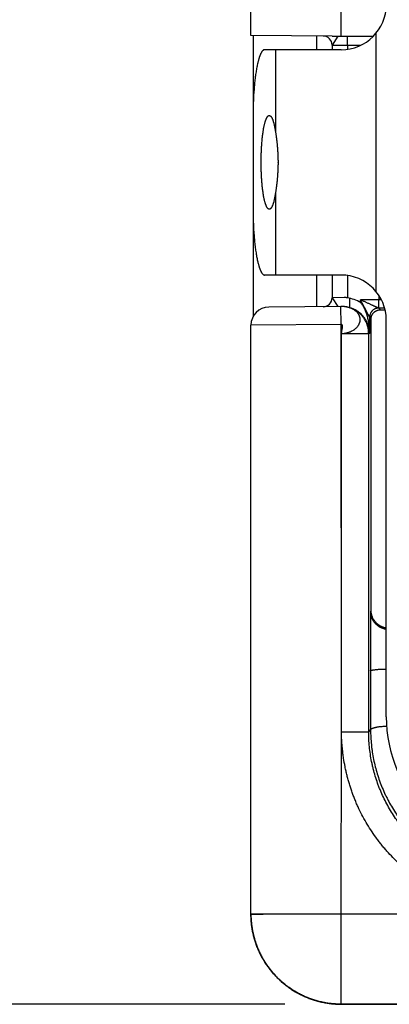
# Model space of a CAD drawing. Header units: inches. Extents: x 0 to 22, y 0 to 17.
# Tile 48 of 56: x 14.425 to 14.834, y 12.156 to 13.248. Entities that reach past the tile are written whole.
import ezdxf

# ---------------------------------------------------------------- set-up
doc = ezdxf.new("R2010")
doc.units = ezdxf.units.IN
doc.header["$LTSCALE"] = 1.21
doc.header["$MEASUREMENT"] = 0
doc.layers.get('0').update_dxf_attribs({"linetype": 'CONTINUOUS'})
doc.layers.add('DIMENSIONS', color=7, linetype='CONTINUOUS')
doc.styles.get("Standard").update_dxf_attribs({"font": 'txt', "width": 0.8})
doc.dimstyles.new('DIMSTYLE_1', dxfattribs={"dimtxt": 0.125, "dimasz": 0.18, "dimexe": 0.125, "dimexo": 0.0625, "dimgap": 0.0625, "dimtad": 0, "dimtih": 1, "dimtoh": 1, "dimdec": 3, "dimzin": 4, "dimdsep": 46, "dimtxsty": 'STANDARD', "dimblk": '_FILLED', "dimblk1": '_FILLED', "dimblk2": '_FILLED', "dimcen": 0.09, "dimadec": 0, "dimazin": 0, "dimtp": 0.01, "dimtm": 0.01, "dimtfac": 1, "dimtdec": 3, "dimtofl": 0, "dimtmove": 0, "dimatfit": 3, "dimldrblk": '_FILLED', "dimfxl": 1, "dimtolj": 1, "dimtzin": 4, "dimarcsym": 0})

# ---------------------------------------------------------------- blocks, each defined once
blk = doc.blocks.new('_FILLED')
at = {"color": 0, "linetype": 'ByBlock'}
blk.add_solid([(0, 0), (-1, 0.17361), (-1, -0.17361)], dxfattribs=at)
blk = doc.blocks.new('*D6')
at = {"layer": 'DIMENSIONS', "color": 2, "linetype": 'Continuous', "transparency": 16777216}
for p, q in [((14.7087, 14.939), (13.8059, 14.939)), ((13.9309, 14.939), (13.9309, 13.6727)), ((13.9309, 12.1563), (13.9309, 13.4227)), ((14.7184, 12.1563), (13.8059, 12.1563))]:
    blk.add_line(p, q, dxfattribs=at)
at = {"layer": 'DIMENSIONS', "color": 2, "linetype": 'Continuous', "transparency": 16777216, "xscale": 0.18, "yscale": 0.18, "zscale": 0.18}
for p, rotation in [((13.9309, 14.939), 90), ((13.9309, 12.1563), 270)]:
    blk.add_blockref('_FILLED', p, dxfattribs=dict(at, rotation=rotation))
at = {"layer": 'DIMENSIONS', "color": 2, "linetype": 'Continuous', "transparency": 16777216, "insert": (13.9309, 13.6102), "char_height": 0.125, "width": 1.325, "attachment_point": 2, "line_spacing_factor": 0.9}
blk.add_mtext('2.783{\\Ftxt.shx;\\W1.000000;\\H0.125000; }[70.68]', dxfattribs=at)

msp = doc.modelspace()

# ---------------------------------------------------------------- linework, layer by layer
at = {"color": 6, "linetype": 'Continuous'}
for p, q in [((14.6809, 13.2308), (14.6809, 14.912)), ((14.7809, 13.23), (14.7809, 13.2899)), ((14.7709, 13.23), (14.6809, 13.2308)), ((14.6834, 13.2308), (14.6834, 13.1527)), ((14.7534, 13.2302), (14.7534, 13.215)), ((14.7709, 13.23), (14.8165, 13.23)), ((14.8195, 13.2332), (14.8195, 12.9468)), ((14.7709, 13.2201), (14.7709, 13.215)), ((14.7879, 13.22), (14.7879, 13.2156)), ((14.7879, 13.22), (14.8026, 13.22)), ((14.7809, 13.215), (14.6962, 13.215)), ((14.7082, 13.215), (14.7082, 13.1232)), ((14.6832, 13.14), (14.6832, 13.04)), ((14.7109, 13.0897), (14.7109, 13.0904)), ((14.7082, 13.0568), (14.7082, 12.965)), ((14.6834, 13.0273), (14.6834, 12.9186)), ((14.7809, 12.965), (14.6962, 12.965)), ((14.7534, 12.965), (14.7534, 12.9299)), ((14.7709, 12.965), (14.7709, 12.9399)), ((14.7879, 12.9645), (14.7879, 12.9397)), ((14.7905, 12.9288), (14.7905, 12.9391)), ((14.8228, 12.9374), (14.8025, 12.9374)), ((14.8025, 12.9346), (14.8025, 12.9374)), ((14.8228, 12.9416), (14.8228, 12.9374)), ((14.7807, 12.9301), (14.7007, 12.9294)), ((14.7809, 12.9101), (14.7807, 12.9301)), ((14.7822, 12.9301), (14.7812, 12.9301)), ((14.7868, 12.9296), (14.7866, 12.9296)), ((14.787, 12.9295), (14.7868, 12.9296)), ((14.8244, 12.9265), (14.8225, 12.9284)), ((14.7809, 12.9101), (14.6809, 12.9094)), ((14.7813, 12.4585), (14.7809, 12.9101)), ((14.8141, 12.9168), (14.8125, 12.9184)), ((14.8125, 12.9001), (14.8125, 12.9184)), ((14.8141, 12.5927), (14.8141, 12.9168)), ((14.8309, 12.475), (14.8309, 12.915)), ((14.6809, 12.2562), (14.6809, 12.9094)), ((14.7813, 12.4585), (14.7814, 12.9001)), ((14.8125, 12.9001), (14.8114, 12.9001)), ((14.8114, 12.4585), (14.8114, 12.9001)), ((14.8141, 12.5927), (14.8133, 12.5918)), ((14.8133, 12.5918), (14.8133, 12.526)), ((14.8133, 12.526), (14.8135, 12.4606)), ((14.7809, 12.2563), (14.7813, 12.4585)), ((14.7814, 12.4585), (14.8114, 12.4585)), ((14.8114, 12.4585), (14.8135, 12.4606)), ((14.6809, 12.2563), (15.5809, 12.2563)), ((14.6809, 12.2562), (14.6946, 12.2562)), ((14.6809, 12.2562), (14.6809, 12.254)), ((14.7809, 12.1562), (14.7809, 12.2563)), ((14.7809, 12.1562), (14.7808, 12.17)), ((15.4809, 12.1563), (14.7809, 12.1563)), ((14.7809, 12.1562), (15.4809, 12.1561)), ((14.7809, 12.1562), (14.7809, 12.1562))]:
    msp.add_line(p, q, dxfattribs=at)
at = {"color": 7, "linetype": 'Continuous'}
for p, q in [((14.7773, 13.23), (14.7709, 13.2201)), ((14.7879, 13.22), (14.7879, 13.23)), ((14.7709, 13.2201), (14.7772, 13.22)), ((14.7772, 13.22), (14.7879, 13.22)), ((14.7841, 12.9401), (14.7709, 12.9399)), ((14.7709, 12.9399), (14.7773, 12.9301)), ((14.8226, 12.9284), (14.8228, 12.9374)), ((14.8256, 12.9374), (14.8228, 12.9374)), ((14.7812, 12.9301), (14.7807, 12.9301)), ((14.8226, 12.9284), (14.8225, 12.9284)), ((14.7814, 12.9001), (14.8114, 12.9001))]:
    msp.add_line(p, q, dxfattribs=at)
at = {"color": 6, "linetype": 'Continuous'}
for points in [[(14.7866, 12.9296), (14.7865, 12.9297), (14.7863, 12.9297), (14.7861, 12.9297), (14.7859, 12.9298), (14.7857, 12.9298), (14.7855, 12.9298), (14.7852, 12.9299), (14.785, 12.9299), (14.7847, 12.93), (14.7844, 12.93), (14.7841, 12.93), (14.7837, 12.9301), (14.7834, 12.9301), (14.783, 12.9301), (14.7826, 12.9301), (14.7822, 12.9301)], [(14.6809, 12.254), (14.6809, 12.2532), (14.6811, 12.25), (14.6813, 12.2469), (14.6817, 12.2438), (14.6821, 12.2407), (14.6827, 12.2376), (14.6833, 12.2345), (14.684, 12.2314), (14.6848, 12.2284), (14.6858, 12.2254), (14.6868, 12.2224), (14.6879, 12.2195), (14.6891, 12.2165), (14.6904, 12.2137), (14.6918, 12.2109), (14.6932, 12.2081), (14.6948, 12.2053), (14.6964, 12.2027), (14.6982, 12.2), (14.7, 12.1975), (14.7019, 12.1949), (14.7038, 12.1925), (14.7059, 12.1901), (14.708, 12.1878), (14.7102, 12.1855), (14.7124, 12.1833), (14.7148, 12.1812), (14.7172, 12.1791), (14.7196, 12.1772), (14.7221, 12.1753), (14.7247, 12.1735), (14.7273, 12.1718), (14.73, 12.1701), (14.7328, 12.1686), (14.7355, 12.1671), (14.7384, 12.1657), (14.7412, 12.1644), (14.7441, 12.1632), (14.7471, 12.1621), (14.75, 12.1611), (14.7531, 12.1602), (14.7561, 12.1593), (14.7591, 12.1586), (14.7622, 12.158), (14.7653, 12.1574), (14.7684, 12.157), (14.7716, 12.1566), (14.7747, 12.1564), (14.7778, 12.1562), (14.7809, 12.1562)]]:
    msp.add_lwpolyline(points, dxfattribs=at)
for centre, radius, start, end in [((14.7809, 13.265), 0.05, 270, 360), ((14.7809, 12.915), 0.05, 0, 90), ((14.9809, 12.475), 0.15, 180, 270)]:
    msp.add_arc(centre, radius, start, end, dxfattribs=at)
at = {"color": 7, "linetype": 'Continuous'}
for centre, radius, start, end in [((14.7609, 13.2201), 0.01, 0, 89.5001), ((14.7609, 12.9399), 0.01, 270.5, 360), ((14.7821, 12.9001), 0.04, 59.4306, 81.7093), ((14.7009, 12.9094), 0.02, 90.5, 180), ((14.7821, 12.9006), 0.0296, 89.8054, 90.5019), ((14.7821, 12.9), 0.0301, 81.7165, 86.8109), ((14.7821, 12.9002), 0.0299, 80.5226, 81.7201), ((14.7821, 12.9001), 0.03, 59.4283, 80.5218), ((14.8225, 12.9189), 0.00953, 90.0175, 90.2226), ((14.8231, 12.931), 0.00261, 258.4934, 259.1465), ((14.8229, 11.7841), 1.1443, 89.7026, 90.0144)]:
    msp.add_arc(centre, radius, start, end, dxfattribs=at)
at = {"color": 6, "linetype": 'Continuous'}
msp.add_ellipse((14.8341, 12.9268), major_axis=(0.02, 0), ratio=0.017455, start_param=-2.077118, end_param=-1.801695, dxfattribs=at)
for points, knots in [([(14.6962, 13.215), (14.6961, 13.215), (14.6959, 13.215), (14.6956, 13.2149), (14.6952, 13.2148), (14.6949, 13.2147), (14.6946, 13.2145), (14.6943, 13.2142), (14.694, 13.2139), (14.6937, 13.2136), (14.6933, 13.2132), (14.693, 13.2128), (14.6927, 13.2123), (14.6924, 13.2118), (14.6921, 13.2112), (14.6918, 13.2106), (14.6915, 13.21), (14.6912, 13.2093), (14.6909, 13.2086), (14.6906, 13.2078), (14.6903, 13.207), (14.6901, 13.2061), (14.6898, 13.2053), (14.6895, 13.2043), (14.6892, 13.2034), (14.689, 13.2024), (14.6887, 13.2013), (14.6884, 13.1999), (14.6879, 13.198), (14.6874, 13.1955), (14.687, 13.193), (14.6865, 13.1903), (14.6861, 13.1876), (14.6857, 13.1847), (14.6854, 13.1817), (14.685, 13.1785), (14.6847, 13.1753), (14.6844, 13.1721), (14.6842, 13.1687), (14.6839, 13.1653), (14.6837, 13.1618), (14.6836, 13.1582), (14.6834, 13.1534), (14.6833, 13.1486), (14.6832, 13.1437), (14.6832, 13.1412), (14.6832, 13.14)], [0, 0, 0, 0, 0.004105, 0.00829, 0.012629, 0.017187, 0.02202, 0.027175, 0.032691, 0.038598, 0.044919, 0.051673, 0.058874, 0.066535, 0.074662, 0.083261, 0.092336, 0.101888, 0.111918, 0.122427, 0.133414, 0.144874, 0.156805, 0.169203, 0.182063, 0.195382, 0.209153, 0.22337, 0.253113, 0.284555, 0.317632, 0.352274, 0.388406, 0.425949, 0.464819, 0.504928, 0.546187, 0.588499, 0.63177, 0.675899, 0.72078, 0.766311, 0.812388, 0.905768, 0.952843, 1, 1, 1, 1]), ([(14.6922, 13.09), (14.6922, 13.0917), (14.6922, 13.0943), (14.6923, 13.0976), (14.6924, 13.1002), (14.6925, 13.1026), (14.6926, 13.1051), (14.6927, 13.1075), (14.6929, 13.1099), (14.6931, 13.1122), (14.6933, 13.1145), (14.6935, 13.1167), (14.6937, 13.1189), (14.694, 13.121), (14.6943, 13.123), (14.6945, 13.1249), (14.6948, 13.1268), (14.6952, 13.1285), (14.6955, 13.1302), (14.6959, 13.1318), (14.6962, 13.1332), (14.6965, 13.1344), (14.6968, 13.1353), (14.697, 13.1359), (14.6972, 13.1365), (14.6974, 13.137), (14.6976, 13.1375), (14.6978, 13.138), (14.698, 13.1385), (14.6982, 13.139), (14.6984, 13.1394), (14.6986, 13.1398), (14.6988, 13.1401), (14.699, 13.1405), (14.6993, 13.1407), (14.6995, 13.141), (14.6997, 13.1412), (14.6999, 13.1415), (14.7001, 13.1416), (14.7004, 13.1418), (14.7006, 13.1419), (14.7008, 13.142), (14.701, 13.142), (14.7012, 13.142), (14.7012, 13.142)], [0, 0, 0, 0, 0.094139, 0.141005, 0.187562, 0.233678, 0.27923, 0.324115, 0.368235, 0.411495, 0.453797, 0.495047, 0.535152, 0.574023, 0.611571, 0.647708, 0.682348, 0.715422, 0.746865, 0.776611, 0.804601, 0.830777, 0.843174, 0.855104, 0.866565, 0.877552, 0.888064, 0.898098, 0.907654, 0.91673, 0.925329, 0.933454, 0.941114, 0.948316, 0.955071, 0.961394, 0.967303, 0.972821, 0.977978, 0.982812, 0.987369, 0.991707, 0.995893, 1, 1, 1, 1]), ([(14.7012, 13.142), (14.7013, 13.142), (14.7014, 13.142), (14.7015, 13.142), (14.7016, 13.142), (14.7018, 13.1419), (14.702, 13.1418), (14.7022, 13.1417), (14.7025, 13.1415), (14.7027, 13.1413), (14.703, 13.1411), (14.7032, 13.1408), (14.7035, 13.1404), (14.7037, 13.1401), (14.7039, 13.1397), (14.7042, 13.1392), (14.7044, 13.1387), (14.7046, 13.1382), (14.7049, 13.1377), (14.7051, 13.1371), (14.7053, 13.1365), (14.7055, 13.1358), (14.7057, 13.1351), (14.706, 13.1344), (14.7062, 13.1336), (14.7064, 13.1325), (14.7068, 13.1311), (14.7072, 13.1293), (14.7075, 13.1274), (14.7079, 13.1254), (14.7081, 13.124), (14.7082, 13.1232)], [0, 0, 0, 0, 0.005968, 0.011971, 0.018045, 0.024224, 0.037014, 0.050582, 0.065122, 0.080792, 0.09771, 0.115965, 0.135624, 0.156738, 0.179343, 0.203465, 0.229126, 0.256337, 0.285107, 0.315435, 0.347314, 0.380735, 0.415688, 0.45216, 0.490136, 0.529601, 0.612928, 0.701934, 0.796322, 0.895782, 1, 1, 1, 1]), ([(14.7082, 13.1232), (14.7083, 13.1227), (14.7084, 13.1215), (14.7087, 13.1196), (14.709, 13.1178), (14.7093, 13.1152), (14.7097, 13.1118), (14.7101, 13.1076), (14.7104, 13.1034), (14.7107, 13.099), (14.7109, 13.0945), (14.7109, 13.0915), (14.7109, 13.09)], [0, 0, 0, 0, 0.053356, 0.108505, 0.165316, 0.223656, 0.344427, 0.469879, 0.5991, 0.731175, 0.865168, 1, 1, 1, 1]), ([(14.7012, 13.038), (14.7012, 13.038), (14.701, 13.038), (14.7008, 13.0381), (14.7006, 13.0382), (14.7004, 13.0383), (14.7001, 13.0384), (14.6999, 13.0386), (14.6997, 13.0388), (14.6995, 13.039), (14.6993, 13.0393), (14.699, 13.0396), (14.6988, 13.0399), (14.6986, 13.0403), (14.6984, 13.0406), (14.6982, 13.0411), (14.698, 13.0415), (14.6978, 13.042), (14.6976, 13.0425), (14.6974, 13.043), (14.6972, 13.0436), (14.697, 13.0442), (14.6968, 13.0448), (14.6965, 13.0457), (14.6962, 13.0468), (14.6959, 13.0483), (14.6955, 13.0499), (14.6952, 13.0515), (14.6948, 13.0533), (14.6945, 13.0551), (14.6943, 13.0571), (14.694, 13.0591), (14.6937, 13.0612), (14.6935, 13.0633), (14.6933, 13.0655), (14.6931, 13.0678), (14.6929, 13.0701), (14.6927, 13.0725), (14.6926, 13.0749), (14.6925, 13.0774), (14.6924, 13.0799), (14.6923, 13.0824), (14.6922, 13.0858), (14.6922, 13.0883), (14.6922, 13.09)], [0, 0, 0, 0, 0.004107, 0.008293, 0.012631, 0.017188, 0.022022, 0.027179, 0.032697, 0.038606, 0.044929, 0.051684, 0.058886, 0.066546, 0.074671, 0.08327, 0.092346, 0.101902, 0.111936, 0.122448, 0.133435, 0.144896, 0.156826, 0.169223, 0.195399, 0.223389, 0.253135, 0.284578, 0.317652, 0.352292, 0.388429, 0.425977, 0.464848, 0.504953, 0.546203, 0.588505, 0.631765, 0.675885, 0.72077, 0.766322, 0.812438, 0.858995, 0.905861, 1, 1, 1, 1]), ([(14.7109, 13.09), (14.7109, 13.0885), (14.7109, 13.0855), (14.7107, 13.0818), (14.7106, 13.0788), (14.7104, 13.0759), (14.7101, 13.0724), (14.7097, 13.0682), (14.7093, 13.0649), (14.709, 13.0623), (14.7087, 13.0604), (14.7084, 13.0586), (14.7083, 13.0574), (14.7082, 13.0568)], [0, 0, 0, 0, 0.134829, 0.268816, 0.335154, 0.400892, 0.530115, 0.655568, 0.776341, 0.834683, 0.891494, 0.946644, 1, 1, 1, 1]), ([(14.7082, 13.0568), (14.7081, 13.0561), (14.7079, 13.0547), (14.7075, 13.0526), (14.7072, 13.0507), (14.7068, 13.0489), (14.7064, 13.0475), (14.7062, 13.0464), (14.706, 13.0457), (14.7057, 13.0449), (14.7055, 13.0442), (14.7053, 13.0436), (14.7051, 13.043), (14.7049, 13.0424), (14.7046, 13.0418), (14.7044, 13.0413), (14.7042, 13.0408), (14.7039, 13.0404), (14.7037, 13.04), (14.7035, 13.0396), (14.7032, 13.0393), (14.703, 13.039), (14.7027, 13.0387), (14.7025, 13.0385), (14.7022, 13.0383), (14.702, 13.0382), (14.7018, 13.0381), (14.7016, 13.0381), (14.7015, 13.038), (14.7014, 13.038), (14.7013, 13.038), (14.7012, 13.038)], [0, 0, 0, 0, 0.104218, 0.203678, 0.298066, 0.387072, 0.470399, 0.509864, 0.54784, 0.584312, 0.619265, 0.652686, 0.684565, 0.714893, 0.743663, 0.770874, 0.796535, 0.820657, 0.843262, 0.864376, 0.884035, 0.90229, 0.919208, 0.934878, 0.949418, 0.962986, 0.975776, 0.981955, 0.988029, 0.994032, 1, 1, 1, 1]), ([(14.6832, 13.04), (14.6832, 13.0388), (14.6832, 13.0363), (14.6833, 13.0315), (14.6834, 13.0266), (14.6836, 13.0218), (14.6837, 13.0183), (14.6839, 13.0148), (14.6842, 13.0113), (14.6844, 13.008), (14.6847, 13.0047), (14.685, 13.0015), (14.6854, 12.9984), (14.6857, 12.9954), (14.6861, 12.9925), (14.6865, 12.9897), (14.687, 12.987), (14.6874, 12.9845), (14.6879, 12.9821), (14.6884, 12.9802), (14.6887, 12.9787), (14.689, 12.9777), (14.6892, 12.9767), (14.6895, 12.9757), (14.6898, 12.9748), (14.6901, 12.9739), (14.6903, 12.973), (14.6906, 12.9722), (14.6909, 12.9715), (14.6912, 12.9707), (14.6915, 12.9701), (14.6918, 12.9694), (14.6921, 12.9688), (14.6924, 12.9683), (14.6927, 12.9677), (14.693, 12.9673), (14.6933, 12.9668), (14.6937, 12.9665), (14.694, 12.9661), (14.6943, 12.9658), (14.6946, 12.9656), (14.6949, 12.9654), (14.6952, 12.9652), (14.6956, 12.9651), (14.6959, 12.965), (14.6961, 12.965), (14.6962, 12.965)], [0, 0, 0, 0, 0.047157, 0.094232, 0.187612, 0.233689, 0.27922, 0.324101, 0.36823, 0.411501, 0.453813, 0.495072, 0.535181, 0.574051, 0.611594, 0.647726, 0.682368, 0.715445, 0.746887, 0.77663, 0.790847, 0.804618, 0.817937, 0.830797, 0.843195, 0.855126, 0.866586, 0.877573, 0.888082, 0.898112, 0.907664, 0.916739, 0.925338, 0.933465, 0.941126, 0.948327, 0.955081, 0.961402, 0.967309, 0.972825, 0.97798, 0.982813, 0.987371, 0.99171, 0.995895, 1, 1, 1, 1]), ([(14.8141, 12.9168), (14.8141, 12.9171), (14.8142, 12.9176), (14.8143, 12.9184), (14.8145, 12.9193), (14.8148, 12.9201), (14.8151, 12.9209), (14.8156, 12.9216), (14.8161, 12.9224), (14.8167, 12.9231), (14.8173, 12.9238), (14.818, 12.9243), (14.8185, 12.9247), (14.8189, 12.925), (14.8194, 12.9252), (14.8199, 12.9255), (14.8204, 12.9257), (14.8211, 12.926), (14.822, 12.9262), (14.823, 12.9264), (14.8238, 12.9265), (14.8242, 12.9265), (14.8244, 12.9265)], [0, 0, 0, 0, 0.05298, 0.106298, 0.160107, 0.214574, 0.269875, 0.326181, 0.383693, 0.442653, 0.503317, 0.565928, 0.598078, 0.630857, 0.664332, 0.698577, 0.733644, 0.769501, 0.843416, 0.9202, 0.959709, 1, 1, 1, 1]), ([(14.7814, 12.9001), (14.7814, 12.9002), (14.7814, 12.9004), (14.7814, 12.9008), (14.7814, 12.9012), (14.7815, 12.9015), (14.7815, 12.9019), (14.7816, 12.9023), (14.7816, 12.9027), (14.7817, 12.9033), (14.7818, 12.904), (14.782, 12.9048), (14.7821, 12.9055), (14.7822, 12.906), (14.7823, 12.9064), (14.7823, 12.9068), (14.7824, 12.9072), (14.7824, 12.9075), (14.7824, 12.9079), (14.7824, 12.9082), (14.7824, 12.9085), (14.7824, 12.9088), (14.7823, 12.909), (14.7822, 12.9093), (14.7821, 12.9095), (14.7821, 12.9096), (14.782, 12.9097), (14.7819, 12.9098), (14.7818, 12.9098), (14.7817, 12.9099), (14.7816, 12.9099), (14.7815, 12.91), (14.7814, 12.9101), (14.7812, 12.9101), (14.781, 12.9101), (14.7809, 12.9101)], [0, 0, 0, 0, 0.030526, 0.062524, 0.095895, 0.130515, 0.166244, 0.202924, 0.240388, 0.278462, 0.355716, 0.433206, 0.509434, 0.54661, 0.58292, 0.618189, 0.652251, 0.684953, 0.716157, 0.745745, 0.773634, 0.799784, 0.824215, 0.847038, 0.868483, 0.87881, 0.888952, 0.898983, 0.908988, 0.919064, 0.929309, 0.939827, 0.950724, 0.974029, 1, 1, 1, 1]), ([(14.8133, 12.5918), (14.8133, 12.5913), (14.8133, 12.5903), (14.8135, 12.5887), (14.8139, 12.5872), (14.8143, 12.5857), (14.8148, 12.5844), (14.8153, 12.5835), (14.8157, 12.5827), (14.8161, 12.582), (14.8165, 12.5813), (14.817, 12.5806), (14.8175, 12.5799), (14.8181, 12.5793), (14.8187, 12.5786), (14.8193, 12.578), (14.8199, 12.5773), (14.8207, 12.5767), (14.8214, 12.5762), (14.8222, 12.5756), (14.823, 12.5751), (14.8239, 12.5746), (14.8247, 12.5742), (14.8257, 12.5737), (14.8267, 12.5734), (14.8277, 12.573), (14.8287, 12.5727), (14.8298, 12.5725), (14.8305, 12.5724), (14.8308, 12.5723)], [0, 0, 0, 0, 0.053965, 0.108219, 0.16291, 0.218201, 0.274273, 0.302671, 0.331344, 0.360317, 0.389614, 0.419263, 0.449295, 0.479744, 0.510643, 0.542007, 0.573851, 0.606197, 0.63907, 0.672507, 0.706531, 0.741149, 0.776369, 0.812206, 0.848684, 0.885822, 0.923531, 0.961642, 1, 1, 1, 1]), ([(14.8308, 12.5733), (14.8305, 12.5734), (14.8298, 12.5735), (14.8288, 12.5738), (14.8278, 12.5741), (14.8268, 12.5745), (14.8259, 12.5749), (14.825, 12.5753), (14.8242, 12.5758), (14.8234, 12.5763), (14.8226, 12.5768), (14.8218, 12.5774), (14.8211, 12.5779), (14.8205, 12.5785), (14.8198, 12.5791), (14.8193, 12.5798), (14.8187, 12.5804), (14.818, 12.5813), (14.8172, 12.5824), (14.8164, 12.5838), (14.8157, 12.5853), (14.8152, 12.5867), (14.8147, 12.5882), (14.8144, 12.5897), (14.8142, 12.5912), (14.8141, 12.5922), (14.8141, 12.5927)], [0, 0, 0, 0, 0.038402, 0.076442, 0.113958, 0.150831, 0.187071, 0.2227, 0.257734, 0.292184, 0.326056, 0.359362, 0.392138, 0.42441, 0.456203, 0.487534, 0.518414, 0.548866, 0.608605, 0.667003, 0.724258, 0.780571, 0.83614, 0.891134, 0.945706, 1, 1, 1, 1]), ([(14.8133, 12.526), (14.8133, 12.526), (14.8133, 12.526), (14.8133, 12.526), (14.8133, 12.5261), (14.8134, 12.5261), (14.8134, 12.5262), (14.8135, 12.5262), (14.8136, 12.5263), (14.8136, 12.5263), (14.8137, 12.5264), (14.8138, 12.5264), (14.8139, 12.5265), (14.8141, 12.5265), (14.8143, 12.5266), (14.8147, 12.5267), (14.815, 12.5268), (14.8154, 12.5268), (14.8158, 12.5269), (14.8163, 12.527), (14.8167, 12.5271), (14.8173, 12.5272), (14.8178, 12.5272), (14.8186, 12.5273), (14.8197, 12.5274), (14.821, 12.5276), (14.8225, 12.5277), (14.824, 12.5278), (14.8257, 12.5279), (14.8274, 12.5279), (14.8291, 12.528), (14.8303, 12.528), (14.8309, 12.528)], [0, 0, 0, 0, 0.002654, 0.005513, 0.008661, 0.012161, 0.016059, 0.020386, 0.025164, 0.030409, 0.036132, 0.042342, 0.049043, 0.05624, 0.072129, 0.090022, 0.10992, 0.131803, 0.155632, 0.181358, 0.208932, 0.238304, 0.269421, 0.302232, 0.372718, 0.449266, 0.531271, 0.618113, 0.709173, 0.803776, 0.901032, 1, 1, 1, 1]), ([(14.8135, 12.4606), (14.8135, 12.4606), (14.8135, 12.4607), (14.8135, 12.4608), (14.8136, 12.4609), (14.8136, 12.461), (14.8137, 12.4611), (14.8138, 12.4612), (14.8139, 12.4613), (14.8141, 12.4615), (14.8144, 12.4617), (14.8146, 12.4619), (14.815, 12.4621), (14.8153, 12.4622), (14.8157, 12.4624), (14.8162, 12.4626), (14.8167, 12.4627), (14.8172, 12.4629), (14.8177, 12.463), (14.8183, 12.4632), (14.8189, 12.4633), (14.8196, 12.4635), (14.8202, 12.4636), (14.8209, 12.4637), (14.8219, 12.4639), (14.8232, 12.4641), (14.8248, 12.4642), (14.8265, 12.4644), (14.8283, 12.4645), (14.8301, 12.4646), (14.8313, 12.4646), (14.8319, 12.4647)], [0, 0, 0, 0, 0.004865, 0.009839, 0.014977, 0.020326, 0.025928, 0.031818, 0.044569, 0.058772, 0.074549, 0.091985, 0.111135, 0.132032, 0.154682, 0.179066, 0.205153, 0.23291, 0.262295, 0.293267, 0.325778, 0.359783, 0.395226, 0.43204, 0.470153, 0.549981, 0.634125, 0.721985, 0.812846, 0.905819, 1, 1, 1, 1]), ([(14.9814, 12.2585), (14.9781, 12.2585), (14.9716, 12.2587), (14.9618, 12.2594), (14.952, 12.2606), (14.944, 12.262), (14.9376, 12.2634), (14.9312, 12.2649), (14.9233, 12.2671), (14.9156, 12.2696), (14.9094, 12.2719), (14.9033, 12.2743), (14.8959, 12.2777), (14.8886, 12.2813), (14.8828, 12.2845), (14.8786, 12.287), (14.8744, 12.2895), (14.8689, 12.2931), (14.8622, 12.2978), (14.8558, 12.3029), (14.8508, 12.3071), (14.8458, 12.3114), (14.8399, 12.317), (14.8343, 12.323), (14.8299, 12.3279), (14.8268, 12.3316), (14.8237, 12.3355), (14.8197, 12.3407), (14.815, 12.3474), (14.8098, 12.3557), (14.8049, 12.3642), (14.8013, 12.3715), (14.7985, 12.3775), (14.7966, 12.382), (14.7948, 12.3865), (14.7931, 12.3912), (14.7915, 12.3958), (14.79, 12.4005), (14.7889, 12.4044), (14.788, 12.4076), (14.7874, 12.4099), (14.7868, 12.4123), (14.7863, 12.4147), (14.7857, 12.4171), (14.7848, 12.4219), (14.7839, 12.4268), (14.7832, 12.4316), (14.7829, 12.434), (14.7827, 12.4361), (14.7825, 12.4377), (14.7823, 12.4393), (14.7821, 12.4414), (14.7819, 12.4438), (14.7817, 12.4463), (14.7815, 12.4495), (14.7813, 12.4536), (14.7813, 12.4569), (14.7813, 12.4585)], [0, 0, 0, 0, 0.031228, 0.062465, 0.093704, 0.124945, 0.140567, 0.15619, 0.187436, 0.218684, 0.23431, 0.249937, 0.281189, 0.312442, 0.328071, 0.343699, 0.359328, 0.374957, 0.406214, 0.437471, 0.453101, 0.468731, 0.499989, 0.531247, 0.546877, 0.562507, 0.578138, 0.593768, 0.625025, 0.65628, 0.687533, 0.718785, 0.734413, 0.750042, 0.765671, 0.7813, 0.796928, 0.812555, 0.828179, 0.83599, 0.843801, 0.851611, 0.85942, 0.867229, 0.875038, 0.906276, 0.914087, 0.9219, 0.929712, 0.933619, 0.937525, 0.945338, 0.953151, 0.960962, 0.968772, 0.984388, 1, 1, 1, 1]), ([(14.9814, 12.2885), (14.9786, 12.2885), (14.973, 12.2887), (14.9647, 12.2893), (14.9564, 12.2903), (14.9496, 12.2915), (14.9441, 12.2926), (14.9387, 12.2939), (14.932, 12.2958), (14.9254, 12.298), (14.9202, 12.2999), (14.915, 12.302), (14.9087, 12.3048), (14.9025, 12.3079), (14.8976, 12.3106), (14.894, 12.3127), (14.8904, 12.3149), (14.8869, 12.3172), (14.8835, 12.3195), (14.8801, 12.322), (14.8768, 12.3245), (14.8725, 12.328), (14.8672, 12.3325), (14.8621, 12.3373), (14.8583, 12.3413), (14.8554, 12.3443), (14.8527, 12.3475), (14.85, 12.3507), (14.8474, 12.3539), (14.844, 12.3583), (14.84, 12.364), (14.8355, 12.3711), (14.8314, 12.3784), (14.8277, 12.3858), (14.8248, 12.3922), (14.8228, 12.3973), (14.8208, 12.4026), (14.8187, 12.4092), (14.8168, 12.4159), (14.8155, 12.4213), (14.8144, 12.4267), (14.8132, 12.4336), (14.8122, 12.4418), (14.8115, 12.4502), (14.8114, 12.4557), (14.8114, 12.4585)], [0, 0, 0, 0, 0.031228, 0.062466, 0.093705, 0.124946, 0.140568, 0.156191, 0.187437, 0.218686, 0.234313, 0.249939, 0.281192, 0.312445, 0.328074, 0.343703, 0.359332, 0.374961, 0.390591, 0.406221, 0.42185, 0.43748, 0.468738, 0.499997, 0.515627, 0.531258, 0.546888, 0.562518, 0.578148, 0.593778, 0.625035, 0.656292, 0.687547, 0.718801, 0.750054, 0.765681, 0.781308, 0.812557, 0.843804, 0.859427, 0.87505, 0.906291, 0.937532, 0.968771, 1, 1, 1, 1]), ([(14.8135, 12.4606), (14.8135, 12.4578), (14.8137, 12.4523), (14.8142, 12.4455), (14.8148, 12.44), (14.8156, 12.4345), (14.8168, 12.4277), (14.8186, 12.4196), (14.8208, 12.4117), (14.8234, 12.4038), (14.8264, 12.3961), (14.8292, 12.3898), (14.8317, 12.3848), (14.8342, 12.3799), (14.8377, 12.3739), (14.8414, 12.368), (14.8445, 12.3634), (14.8478, 12.3589), (14.852, 12.3535), (14.8566, 12.3482), (14.8603, 12.3441), (14.8642, 12.3402), (14.8693, 12.3354), (14.8745, 12.3308), (14.8789, 12.3273), (14.8833, 12.324), (14.889, 12.3199), (14.8961, 12.3155), (14.9034, 12.3113), (14.9096, 12.3082), (14.9147, 12.3059), (14.9185, 12.3042), (14.9224, 12.3026), (14.9264, 12.3012), (14.9303, 12.2998), (14.9343, 12.2985), (14.9384, 12.2974), (14.9424, 12.2963), (14.9465, 12.2953), (14.9506, 12.2944), (14.9547, 12.2937), (14.9603, 12.2928), (14.9658, 12.2921), (14.9714, 12.2916), (14.977, 12.2913), (14.9812, 12.2912), (14.984, 12.2912)], [0, 0, 0, 0, 0.030972, 0.061963, 0.077465, 0.092967, 0.123975, 0.154991, 0.18602, 0.217067, 0.248131, 0.279215, 0.294765, 0.310321, 0.341446, 0.372593, 0.388176, 0.403765, 0.43496, 0.466178, 0.481798, 0.497423, 0.528689, 0.55998, 0.575635, 0.591296, 0.622633, 0.653992, 0.685373, 0.716773, 0.732481, 0.748194, 0.763912, 0.779633, 0.795358, 0.811086, 0.826818, 0.842553, 0.85829, 0.874031, 0.889773, 0.905517, 0.937007, 0.952755, 0.968505, 1, 1, 1, 1]), ([(14.7809, 12.1563), (14.7793, 12.1563), (14.776, 12.1564), (14.7711, 12.1567), (14.7662, 12.1573), (14.7622, 12.158), (14.759, 12.1587), (14.7558, 12.1595), (14.7519, 12.1606), (14.7472, 12.1621), (14.7426, 12.1639), (14.7381, 12.1659), (14.7337, 12.1681), (14.7295, 12.1705), (14.7253, 12.1731), (14.722, 12.1755), (14.7194, 12.1775), (14.7168, 12.1795), (14.7137, 12.1822), (14.7102, 12.1856), (14.7068, 12.1891), (14.7041, 12.1922), (14.7021, 12.1948), (14.7001, 12.1974), (14.6977, 12.2007), (14.6951, 12.2049), (14.6927, 12.2091), (14.6905, 12.2135), (14.6885, 12.218), (14.6867, 12.2226), (14.6852, 12.2272), (14.6841, 12.2312), (14.6833, 12.2344), (14.6826, 12.2376), (14.6819, 12.2416), (14.6813, 12.2465), (14.681, 12.2514), (14.6809, 12.2547), (14.6809, 12.2563)], [0, 0, 0, 0, 0.031209, 0.062454, 0.093721, 0.124996, 0.140633, 0.156268, 0.187526, 0.218777, 0.250024, 0.281269, 0.312517, 0.343767, 0.375019, 0.406271, 0.421898, 0.437524, 0.468774, 0.500024, 0.531274, 0.562523, 0.578149, 0.593775, 0.625026, 0.656275, 0.687523, 0.718768, 0.750011, 0.781254, 0.812501, 0.843755, 0.859387, 0.875022, 0.906293, 0.937555, 0.968796, 1, 1, 1, 1]), ([(14.6809, 12.254), (14.681, 12.2524), (14.6811, 12.2492), (14.6816, 12.2444), (14.6822, 12.2396), (14.6832, 12.2348), (14.6843, 12.2301), (14.6855, 12.2263), (14.6865, 12.2232), (14.6876, 12.2202), (14.6891, 12.2164), (14.6908, 12.2128), (14.6923, 12.2099), (14.6938, 12.207), (14.6958, 12.2036), (14.698, 12.2002), (14.6999, 12.1975), (14.7018, 12.195), (14.7043, 12.1918), (14.7076, 12.1882), (14.7109, 12.1847), (14.7145, 12.1814), (14.7182, 12.1783), (14.722, 12.1753), (14.726, 12.1726), (14.7301, 12.17), (14.7343, 12.1677), (14.7387, 12.1655), (14.7431, 12.1636), (14.7476, 12.1618), (14.7523, 12.1603), (14.7569, 12.1591), (14.7616, 12.158), (14.7664, 12.1572), (14.7712, 12.1566), (14.7761, 12.1563), (14.7793, 12.1562), (14.7809, 12.1562)], [0, 0, 0, 0, 0.031239, 0.062481, 0.093724, 0.124967, 0.156214, 0.187463, 0.203089, 0.218715, 0.249967, 0.281219, 0.296847, 0.312475, 0.34373, 0.374985, 0.390614, 0.406243, 0.4375, 0.468756, 0.500013, 0.531269, 0.562526, 0.593782, 0.625037, 0.656292, 0.687546, 0.718798, 0.75005, 0.781301, 0.81255, 0.843797, 0.875041, 0.906284, 0.937526, 0.968767, 1, 1, 1, 1])]:
    msp.add_open_spline(points, degree=3, knots=knots, dxfattribs=at)
at = {"color": 7, "linetype": 'Continuous'}
for points, knots in [([(14.7879, 12.9397), (14.7876, 12.9398), (14.7869, 12.9399), (14.786, 12.94), (14.785, 12.9401), (14.7844, 12.9401), (14.7841, 12.9401)], [0, 0, 0, 0, 0.251943, 0.503289, 0.752974, 1, 1, 1, 1]), ([(14.8225, 12.9285), (14.8225, 12.9285), (14.8225, 12.9285), (14.8224, 12.9285), (14.8222, 12.9285), (14.8221, 12.9286), (14.8219, 12.9286), (14.8218, 12.9287), (14.8217, 12.9287), (14.8216, 12.9288), (14.8214, 12.9288), (14.8212, 12.9289), (14.8209, 12.929), (14.8207, 12.9291), (14.8204, 12.9292), (14.8202, 12.9294), (14.8198, 12.9295), (14.8193, 12.9297), (14.8188, 12.93), (14.8184, 12.9301), (14.818, 12.9303), (14.8175, 12.9306), (14.8168, 12.9308), (14.8162, 12.9311), (14.8155, 12.9314), (14.8147, 12.9318), (14.8135, 12.9324), (14.8122, 12.933), (14.8108, 12.9336), (14.8094, 12.9342), (14.8081, 12.9349), (14.8067, 12.9355), (14.8053, 12.9362), (14.8039, 12.9368), (14.8029, 12.9372), (14.8025, 12.9374)], [0, 0, 0, 0, 0.002901, 0.006303, 0.014365, 0.023697, 0.028687, 0.033813, 0.039019, 0.04429, 0.055057, 0.066182, 0.077724, 0.08974, 0.102283, 0.115387, 0.129009, 0.157552, 0.187399, 0.202651, 0.218053, 0.249266, 0.28099, 0.313184, 0.345807, 0.378809, 0.445735, 0.513549, 0.582016, 0.650996, 0.720372, 0.790047, 0.85993, 0.92994, 1, 1, 1, 1]), ([(14.8125, 12.9184), (14.8125, 12.9185), (14.8125, 12.9185), (14.8124, 12.9185), (14.8124, 12.9185), (14.8124, 12.9185), (14.8124, 12.9185), (14.8124, 12.9185), (14.8123, 12.9186), (14.8123, 12.9186), (14.8123, 12.9187), (14.8122, 12.9188), (14.8121, 12.9189), (14.8121, 12.9191), (14.8119, 12.9192), (14.8118, 12.9194), (14.8117, 12.9197), (14.8116, 12.9199), (14.8115, 12.9201), (14.8113, 12.9205), (14.811, 12.9209), (14.8107, 12.9215), (14.8104, 12.9221), (14.8101, 12.9226), (14.8098, 12.9233), (14.8095, 12.9239), (14.8091, 12.9245), (14.8088, 12.9252), (14.8085, 12.9258), (14.808, 12.9267), (14.8074, 12.9278), (14.8067, 12.9292), (14.806, 12.9305), (14.8053, 12.9319), (14.8046, 12.9333), (14.8039, 12.9347), (14.8032, 12.9361), (14.8027, 12.937), (14.8025, 12.9374)], [0, 0, 0, 0, 0.000396, 0.000884, 0.001468, 0.002147, 0.003791, 0.00581, 0.008193, 0.010929, 0.014003, 0.017402, 0.02512, 0.03397, 0.043841, 0.054624, 0.066208, 0.078483, 0.091339, 0.104676, 0.132616, 0.162008, 0.192571, 0.22406, 0.25633, 0.289255, 0.322707, 0.356589, 0.39085, 0.425439, 0.495418, 0.566243, 0.63771, 0.709649, 0.78195, 0.854508, 0.927223, 1, 1, 1, 1]), ([(14.8125, 12.9001), (14.8125, 12.9009), (14.8124, 12.9024), (14.8123, 12.9046), (14.8122, 12.9068), (14.8119, 12.9091), (14.8116, 12.9113), (14.8113, 12.9135), (14.8108, 12.9157), (14.8103, 12.9179), (14.8098, 12.9197), (14.8094, 12.9212), (14.809, 12.9223), (14.8086, 12.9234), (14.8082, 12.9244), (14.8078, 12.9255), (14.8073, 12.9266), (14.8069, 12.9276), (14.8063, 12.9287), (14.8058, 12.9297), (14.8052, 12.9307), (14.8046, 12.9317), (14.8039, 12.9327), (14.8032, 12.9336), (14.8027, 12.9342), (14.8025, 12.9346)], [0, 0, 0, 0, 0.061249, 0.122535, 0.183875, 0.245289, 0.306803, 0.368444, 0.430242, 0.492229, 0.554441, 0.585647, 0.616926, 0.648283, 0.679726, 0.711262, 0.742896, 0.774637, 0.806491, 0.83846, 0.870551, 0.902762, 0.935094, 0.967528, 1, 1, 1, 1]), ([(14.7814, 12.9001), (14.7821, 12.9002), (14.7834, 12.9003), (14.7851, 12.9005), (14.7864, 12.9008), (14.7874, 12.901), (14.7883, 12.9013), (14.7893, 12.9015), (14.7902, 12.9019), (14.7911, 12.9022), (14.792, 12.9026), (14.7931, 12.9031), (14.7942, 12.9037), (14.7952, 12.9044), (14.7961, 12.9051), (14.7973, 12.906), (14.7985, 12.9072), (14.7993, 12.9082), (14.7999, 12.9091), (14.8004, 12.9098), (14.8007, 12.9104), (14.801, 12.9111), (14.8013, 12.9118), (14.8015, 12.9125), (14.8017, 12.9132), (14.8019, 12.914), (14.8019, 12.9147), (14.802, 12.9154), (14.802, 12.9161), (14.8019, 12.9168), (14.8018, 12.9175), (14.8016, 12.9182), (14.8014, 12.9189), (14.8012, 12.9196), (14.8009, 12.9203), (14.8005, 12.921), (14.8001, 12.9216), (14.7997, 12.9223), (14.7992, 12.9229), (14.7985, 12.9237), (14.7977, 12.9245), (14.7969, 12.9252), (14.7962, 12.9257), (14.7955, 12.9262), (14.7948, 12.9267), (14.794, 12.9271), (14.7929, 12.9277), (14.7918, 12.9282), (14.7906, 12.9286), (14.7897, 12.9289), (14.7888, 12.9292), (14.7878, 12.9294), (14.7868, 12.9296), (14.7855, 12.9298), (14.7839, 12.93), (14.7825, 12.9301), (14.7819, 12.9301)], [0, 0, 0, 0, 0.036353, 0.07266, 0.090721, 0.108681, 0.126517, 0.144207, 0.161736, 0.179089, 0.196255, 0.213221, 0.246497, 0.262791, 0.278839, 0.310164, 0.340468, 0.36977, 0.384064, 0.398129, 0.411979, 0.425629, 0.439101, 0.452415, 0.465595, 0.478665, 0.491652, 0.504583, 0.517488, 0.530399, 0.543345, 0.556354, 0.569452, 0.582666, 0.596018, 0.609531, 0.623228, 0.637127, 0.651243, 0.665588, 0.694993, 0.710076, 0.725415, 0.741012, 0.756869, 0.772979, 0.789334, 0.82274, 0.839775, 0.857014, 0.874445, 0.892051, 0.90981, 0.927696, 0.963747, 1, 1, 1, 1]), ([(14.8114, 12.9001), (14.8114, 12.9009), (14.8113, 12.9025), (14.8111, 12.9045), (14.8108, 12.9061), (14.8105, 12.9073), (14.8102, 12.9085), (14.8099, 12.9096), (14.8095, 12.9108), (14.8089, 12.9123), (14.808, 12.9141), (14.807, 12.9158), (14.8061, 12.9172), (14.8054, 12.9182), (14.8046, 12.9191), (14.8036, 12.9203), (14.8022, 12.9218), (14.8007, 12.9231), (14.7994, 12.9241), (14.7984, 12.9248), (14.7974, 12.9255), (14.796, 12.9263), (14.7946, 12.9271), (14.7931, 12.9277), (14.792, 12.9282), (14.7908, 12.9286), (14.7901, 12.9288), (14.7897, 12.9289)], [0, 0, 0, 0, 0.062337, 0.124828, 0.156113, 0.187407, 0.218701, 0.249987, 0.281261, 0.312524, 0.375017, 0.437495, 0.468738, 0.499984, 0.531234, 0.562486, 0.624984, 0.687478, 0.718726, 0.74997, 0.781211, 0.812452, 0.87493, 0.906183, 0.937444, 0.968715, 1, 1, 1, 1]), ([(14.8125, 12.9001), (14.8125, 12.9007), (14.8124, 12.9018), (14.8123, 12.9033), (14.8121, 12.9044), (14.8119, 12.9055), (14.8117, 12.9067), (14.8114, 12.9078), (14.8111, 12.9087), (14.8108, 12.9095), (14.8104, 12.9107), (14.8099, 12.9118), (14.8094, 12.9129), (14.809, 12.9137), (14.8085, 12.9146), (14.8081, 12.9154), (14.8075, 12.9162), (14.807, 12.9171), (14.8064, 12.9179), (14.8058, 12.9187), (14.8051, 12.9195), (14.8042, 12.9205), (14.8032, 12.9216), (14.8021, 12.9226), (14.8012, 12.9233), (14.8005, 12.9239), (14.7998, 12.9243), (14.7992, 12.9248), (14.7984, 12.9253), (14.7977, 12.9257), (14.7974, 12.9259)], [0, 0, 0, 0, 0.054939, 0.1101, 0.137806, 0.165616, 0.22162, 0.249864, 0.278296, 0.306939, 0.335814, 0.394353, 0.424073, 0.454125, 0.484538, 0.515342, 0.546565, 0.578235, 0.610386, 0.643047, 0.676245, 0.710005, 0.779286, 0.814821, 0.850943, 0.887608, 0.906131, 0.924769, 0.962302, 1, 1, 1, 1]), ([(14.8224, 12.9284), (14.8221, 12.9284), (14.8215, 12.9284), (14.8205, 12.9282), (14.8196, 12.928), (14.8188, 12.9277), (14.8182, 12.9275), (14.8177, 12.9272), (14.8173, 12.927), (14.8168, 12.9267), (14.8161, 12.9262), (14.8154, 12.9255), (14.8148, 12.9249), (14.8144, 12.9244), (14.8142, 12.924), (14.8139, 12.9236), (14.8137, 12.9231), (14.8134, 12.9227), (14.8132, 12.9221), (14.8129, 12.9213), (14.8127, 12.9204), (14.8125, 12.9194), (14.8125, 12.9188), (14.8125, 12.9184)], [0, 0, 0, 0, 0.062009, 0.124377, 0.186984, 0.249697, 0.281063, 0.31241, 0.34373, 0.37502, 0.437526, 0.499999, 0.562471, 0.593728, 0.624998, 0.65629, 0.68761, 0.718959, 0.750325, 0.813037, 0.87564, 0.938001, 1, 1, 1, 1]), ([(14.8225, 12.9284), (14.8225, 12.9284), (14.8225, 12.9284), (14.8225, 12.9284), (14.8225, 12.9284), (14.8224, 12.9284), (14.8224, 12.9284)], [0, 0, 0, 0, 0.160143, 0.377805, 0.656961, 1, 1, 1, 1]), ([(14.8226, 12.9284), (14.8226, 12.9284), (14.8226, 12.9285), (14.8226, 12.9285), (14.8226, 12.9285)], [0, 0, 0, 0, 0.420301, 1, 1, 1, 1]), ([(14.8125, 12.9184), (14.8125, 12.9184), (14.8125, 12.9184), (14.8125, 12.9184), (14.8125, 12.9184), (14.8125, 12.9184)], [0, 0, 0, 0, 0.415269, 0.684346, 1, 1, 1, 1])]:
    msp.add_open_spline(points, degree=3, knots=knots, dxfattribs=at)
for points in [[(14.8225, 12.9284), (14.8225, 12.9284), (14.8225, 12.9284), (14.8224, 12.9284)], [(14.8125, 12.9184), (14.8125, 12.9184), (14.8125, 12.9184), (14.8125, 12.9184)]]:
    msp.add_open_spline(points, degree=3, dxfattribs=at)

# ---------------------------------------------------------------- dimensions: what is measured, and where the dimension line sits
at = {"layer": 'DIMENSIONS', "color": 2, "linetype": 'Continuous'}
dim = msp.add_linear_dim(base=(13.9309, 14.939), p1=(14.7809, 12.1563), p2=(14.7712, 14.939), angle=90, dimstyle='DIMSTYLE_1', dxfattribs=at)
dim.commit()
dim.dimension.update_dxf_attribs({"geometry": '*D6', "text_midpoint": (13.9309, 13.5477), "dimtype": 160})

doc.saveas('drawing.dxf')
